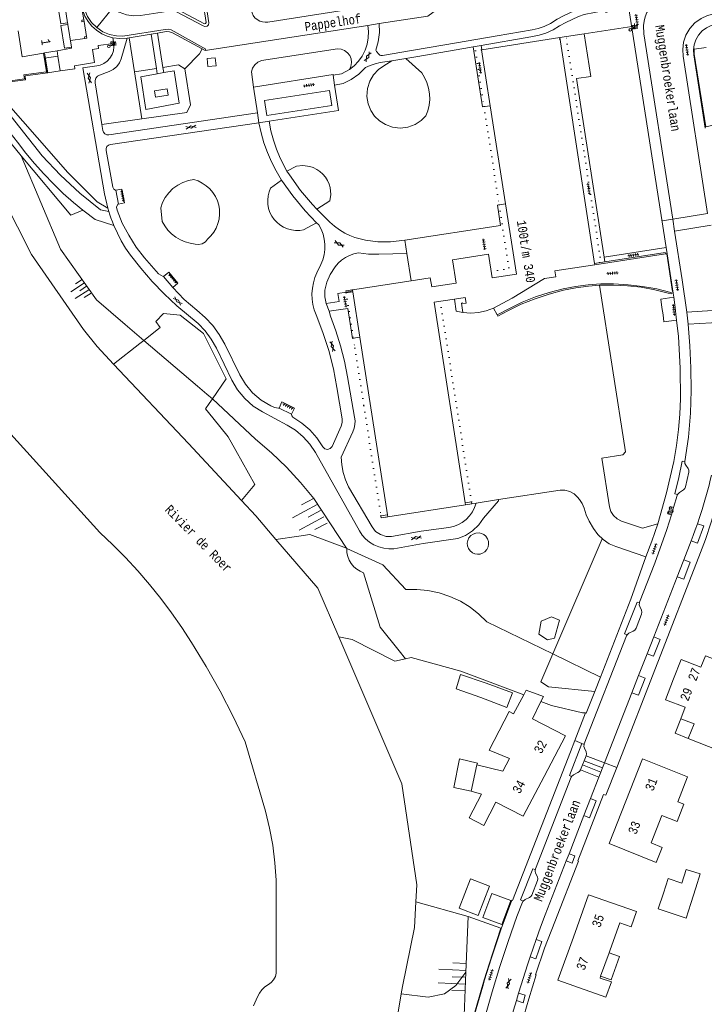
# Model space of a CAD drawing. Header units: metres. Extents: x 196790 to 198335, y 354523 to 356036.
# Tile 35 of 105: x 197425 to 197560, y 354627 to 354822. Entities that reach past the tile are written whole.
import ezdxf

# ---------------------------------------------------------------- set-up
doc = ezdxf.new("R2010")
doc.units = ezdxf.units.M
for name, pattern in [('DGN Style 1', [1.160006, 0.00193, -1.158076]), ('DGN Style 2', [186.027128, 111.616277, -74.410851]), ('DGN Style 3', [260.437979, 186.027128, -74.410851])]:
    doc.linetypes.add(name, pattern=pattern)
for name, color, linetype, lineweight in [('afdak', 252, 'DGN Style 2', 18), ('bij- of bedrijfsgebouw', 252, 'Continuous', 18), ('carport', 252, 'Continuous', 18), ('cultuurscheiding', 252, 'Continuous', 18), ('functiescheiding', 252, 'Continuous', 18), ('gasstation', 252, 'Continuous', 18), ('heg of haag', 252, 'Continuous', 18), ('hoofdgebouw', 252, 'Continuous', 18), ('hoofdgebouw maaiveld', 252, 'Continuous', 18), ('huisnummer BAG', 252, 'Continuous', 18), ('insteek water', 252, 'Continuous', 18), ('kant asfaltverharding', 252, 'Continuous', 18), ('kant betonverharding', 252, 'Continuous', 18), ('kant klinkerverharding', 252, 'Continuous', 18), ('kant muur (extern)', 252, 'Continuous', 18), ('kant stolverharding', 252, 'Continuous', 18), ('kant tegelverharding', 252, 'Continuous', 18), ('kant water', 252, 'Continuous', 18), ('kunstwerken', 252, 'Continuous', 18), ('lijngoot', 252, 'Continuous', 18), ('molgoot', 252, 'DGN Style 3', 18), ('overbouw', 252, 'Continuous', 18), ('overig WOZ', 252, 'DGN Style 1', 18), ('overige afscheidingen', 252, 'Continuous', 18), ('raster', 252, 'Continuous', 18), ('schutting', 252, 'Continuous', 18), ('straatnaam', 252, 'Continuous', 18), ('straatnaambord', 252, 'Continuous', 18), ('taludlijn', 252, 'Continuous', 18), ('taludsymbool', 252, 'Continuous', 18), ('tuinhuis', 252, 'DGN Style 2', 18), ('verh asfaltsymbool', 2, 'Continuous', 0), ('verh betonsymbool', 2, 'Continuous', 0), ('verh tegelsymbool', 2, 'Continuous', 0), ('vlakafsluiter grijs', 252, 'DGN Style 2', 18), ('vlakafsluiter groen', 252, 'DGN Style 2', 18), ('waternaam', 252, 'Continuous', 18)]:
    doc.layers.add(name, color=color, linetype=linetype, lineweight=lineweight)
doc.styles.add('Style-Courier New', font='cour.ttf')
doc.styles.add('Style-simplex', font='simplex.shx')

# ---------------------------------------------------------------- blocks, each defined once
blk = doc.blocks.new('S435')
at = {"layer": 'straatnaambord', "color": 7, "linetype": 'Continuous', "lineweight": 0}
blk.add_circle((0, 0), 0.263, dxfattribs=at)
blk.add_circle((0, 0), 0.263, dxfattribs=at)
at = {"layer": 'straatnaambord', "color": 7, "linetype": 'Continuous', "lineweight": 0, "style": 'Style-simplex', "width": 0.428569}
blk.add_text('stn', height=1.05, dxfattribs=at).set_placement((0.32, 0.18))
blk = doc.blocks.new('TA')
at = {"layer": 'taludsymbool', "linetype": 'Continuous', "lineweight": 0}
for p, q in [((-0.5, 0), (-0.5, -0.5)), ((-0.25, 0), (-0.25, -1)), ((0, 0), (0, -0.5)), ((0.25, 0), (0.25, -1)), ((0.5, 0), (0.5, -0.5))]:
    blk.add_line(p, q, dxfattribs=at)
blk = doc.blocks.new('S612')
at = {"layer": 'verh asfaltsymbool', "color": 252}
for p, q in [((-0.99, -0.26), (0.01, 0.24)), ((0.01, -0.26), (-0.99, 0.24)), ((0.01, 0.24), (1.01, -0.26)), ((1.01, 0.24), (0.01, -0.26))]:
    blk.add_line(p, q, dxfattribs=at)
blk = doc.blocks.new('S621')
at = {"layer": 'verh betonsymbool', "color": 252, "linetype": 'Continuous', "lineweight": 0}
for centre in [(-0.48, 0.24), (0.52, 0.24), (0.02, -0.26)]:
    blk.add_circle(centre, 0.25, dxfattribs=at)
blk = doc.blocks.new('S642')
at = {"layer": 'verh tegelsymbool', "color": 252}
for p, q in [((-1.12, 0), (1.12, 0)), ((-0.9, -0.25), (-0.9, 0.25)), ((-0.45, -0.25), (-0.45, 0.25)), ((0, -0.25), (0, 0.25)), ((0.45, -0.25), (0.45, 0.25)), ((0.9, -0.25), (0.9, 0.25))]:
    blk.add_line(p, q, dxfattribs=at)

msp = doc.modelspace()

# ---------------------------------------------------------------- linework, layer by layer
at = {"layer": 'afdak', "flags": 128}
for points in [[(197510.73, 354766.975), (197511.083, 354764.59), (197512.409, 354764.306)], [(197555.596, 354683.723), (197554.497, 354680.868), (197557.077, 354679.844)], [(197514.057, 354669.393), (197510.573, 354670.124), (197511.744, 354675.774), (197515.267, 354674.961), (197515.192, 354674.622)], [(197541.37, 354637.306), (197543.42, 354636.591), (197541.802, 354631.953), (197539.716, 354632.681)]]:
    msp.add_lwpolyline(points, dxfattribs=at)
at = {"layer": 'bij- of bedrijfsgebouw'}
msp.add_line((197557.595, 354647.139), (197558.6, 354650.243), dxfattribs=at)
at = {"layer": 'bij- of bedrijfsgebouw', "flags": 128}
for points in [[(197515.949, 354687.958), (197511.051, 354689.659), (197511.895, 354692.525), (197517.033, 354690.829)], [(197517.033, 354690.829), (197522.217, 354688.871), (197521.133, 354685.999), (197515.949, 354687.958)], [(197555.829, 354651.165), (197556.687, 354653.856), (197559.469, 354652.969), (197558.6, 354650.243)], [(197511.666, 354646.185), (197515.441, 354644.728), (197517.69, 354650.554), (197513.897, 354652.007), (197511.666, 354646.185)], [(197555.829, 354651.165), (197553.115, 354652.067), (197552.146, 354649.152)], [(197557.595, 354647.139), (197556.653, 354644.23), (197551.121, 354646.069), (197552.146, 354649.152)]]:
    msp.add_lwpolyline(points, dxfattribs=at)
at = {"layer": 'carport'}
for p, q in [((197436.737, 354825.311), (197437.253, 354822.336)), ((197437.304, 354822.02), (197437.253, 354822.336)), ((197437.304, 354822.02), (197437.791, 354819.039)), ((197437.418, 354818.654), (197434.572, 354818.21))]:
    msp.add_line(p, q, dxfattribs=at)
at = {"layer": 'carport', "flags": 128}
for points in [[(197437.418, 354818.654), (197437.842, 354818.723), (197437.791, 354819.039)], [(197520.117, 354642.933), (197521.939, 354647.681), (197518.163, 354649.106), (197516.37, 354644.332), (197520.117, 354642.933)]]:
    msp.add_lwpolyline(points, dxfattribs=at)
at = {"layer": 'cultuurscheiding'}
for p, q in [((197457.244, 354812.613), (197460.149, 354815.589)), ((197460.149, 354815.589), (197460.68, 354816.584)), ((197440.824, 354801.57), (197448.716, 354802.682)), ((197448.332, 354758.153), (197449.124, 354758.78)), ((197443.161, 354754.062), (197448.332, 354758.153)), ((197462.727, 354747.171), (197462.092, 354746.243)), ((197475.347, 354719.305), (197479.891, 354719.96)), ((197530.216, 354696.597), (197539.664, 354692.006))]:
    msp.add_line(p, q, dxfattribs=at)
at = {"layer": 'cultuurscheiding', "flags": 128}
for points in [[(197470.915, 354809.01), (197470.469, 354811.999), (197470.689, 354812.753), (197471.135, 354813.441), (197471.762, 354813.969), (197472.483, 354814.281), (197487.552, 354816.608), (197488.262, 354816.532), (197488.952, 354816.26), (197489.541, 354815.811), (197489.972, 354815.242), (197490.24, 354814.579), (197490.324, 354813.843), (197490.204, 354813.112), (197489.905, 354812.463)], [(197498.308, 354814.238), (197496.752, 354813.244), (197495.668, 354812.487), (197494.696, 354811.448), (197493.938, 354810.157), (197493.483, 354808.688), (197493.381, 354807.153), (197493.626, 354805.675), (197494.161, 354804.358), (197494.901, 354803.262), (197495.845, 354802.336), (197497.044, 354801.571), (197498.453, 354801.064), (197499.981, 354800.887), (197501.508, 354801.069), (197502.915, 354801.581), (197504.112, 354802.349), (197505.053, 354803.278), (197505.444, 354804.298), (197505.707, 354805.388), (197505.827, 354806.522), (197505.795, 354807.673), (197505.609, 354808.809), (197505.277, 354809.901), (197504.813, 354810.921), (197504.237, 354811.849), (197501.097, 354814.693)], [(197448.716, 354802.682), (197457.685, 354803.946), (197458.372, 354805.501), (197457.244, 354812.613)], [(197418.553, 354809.875), (197418.969, 354809.276), (197428.016, 354798.996)], [(197428.016, 354798.996), (197434.098, 354792.085), (197439.884, 354786.23), (197441.987, 354785.01)], [(197477.525, 354792.331), (197479.395, 354793.334), (197480.654, 354793.458), (197482.036, 354793.265), (197482.737, 354793.026), (197483.418, 354792.687), (197484.059, 354792.25), (197484.639, 354791.724), (197485.141, 354791.122), (197485.55, 354790.463), (197485.86, 354789.768), (197486.07, 354789.058), (197486.204, 354787.669), (197486.027, 354786.416), (197483.454, 354784.762)], [(197452.503, 354785.049), (197452.862, 354786.089), (197453.387, 354787.1), (197454.075, 354788.041), (197454.908, 354788.876), (197455.86, 354789.572), (197456.895, 354790.108), (197457.974, 354790.473), (197459.057, 354790.669), (197459.909, 354790.383), (197460.739, 354789.975), (197461.519, 354789.449), (197462.227, 354788.814), (197462.84, 354788.087), (197463.343, 354787.29), (197463.725, 354786.449), (197463.985, 354785.588), (197464.13, 354784.701), (197464.157, 354783.777), (197464.057, 354782.841), (197463.826, 354781.918), (197463.47, 354781.037), (197463, 354780.22), (197462.435, 354779.489), (197461.796, 354778.857), (197461.364, 354778.307), (197460.735, 354777.913), (197460.007, 354777.761), (197459.315, 354777.858), (197458.324, 354778.019), (197457.338, 354778.307), (197456.38, 354778.723), (197455.475, 354779.261), (197454.647, 354779.911), (197453.913, 354780.654), (197453.289, 354781.471), (197452.782, 354782.337), (197452.503, 354785.049)], [(197476.462, 354790.565), (197474.263, 354788.956), (197473.973, 354788.22), (197473.781, 354787.429), (197473.699, 354786.603), (197473.735, 354785.765), (197473.89, 354784.94), (197474.157, 354784.154), (197474.524, 354783.427), (197474.973, 354782.776), (197475.505, 354782.191), (197476.13, 354781.669), (197476.835, 354781.231), (197477.603, 354780.893), (197478.411, 354780.668), (197479.235, 354780.56), (197480.049, 354780.569), (197480.831, 354780.684), (197483.388, 354782.112)], [(197453.708, 354764.03), (197453.07, 354764.086), (197451.537, 354762.493), (197452.374, 354761.352), (197449.124, 354758.78)], [(197462.727, 354747.171), (197465.45, 354751.152), (197460.971, 354760.135), (197456.318, 354763.8), (197453.708, 354764.03)], [(197462.092, 354746.243), (197461.387, 354745.212), (197462.818, 354743.44)], [(197462.818, 354743.44), (197465.896, 354739.628), (197467.391, 354736.951)], [(197467.391, 354736.951), (197471.154, 354730.213), (197468.521, 354727.012)], [(197479.891, 354719.96), (197482.088, 354720.276), (197489.299, 354717.54)], [(197489.299, 354717.54), (197489.376, 354717.511), (197496.518, 354714.234), (197501.081, 354709.374), (197503.266, 354709.402), (197505.482, 354709.185), (197507.688, 354708.715), (197509.84, 354707.993), (197511.896, 354707.031), (197513.818, 354705.851), (197515.573, 354704.48), (197517.136, 354702.953), (197530.216, 354696.597)], [(197530.596, 354699.701), (197529.185, 354699.376), (197527.463, 354700.514), (197527.907, 354703.08), (197529.999, 354703.958), (197531.566, 354703.301), (197530.596, 354699.701)]]:
    msp.add_lwpolyline(points, dxfattribs=at)
at = {"layer": 'functiescheiding'}
for p, q in [((197554.368, 354780.423), (197561.657, 354781.595)), ((197563.919, 354764.799), (197556.771, 354764.388)), ((197539.754, 354673.146), (197536.112, 354674.586)), ((197536.442, 354675.424), (197540.081, 354673.989))]:
    msp.add_line(p, q, dxfattribs=at)
at = {"layer": 'gasstation', "flags": 128}
msp.add_lwpolyline([(197451.234, 354808.261), (197451.432, 354806.989), (197453.984, 354807.385), (197453.786, 354808.657), (197451.234, 354808.261)], dxfattribs=at)
at = {"layer": 'heg of haag', "flags": 128}
msp.add_lwpolyline([(197560.644, 354816.82), (197558.245, 354816.506), (197558.285, 354815.554), (197560.555, 354801.144), (197569.483, 354803.14)], dxfattribs=at)
at = {"layer": 'hoofdgebouw'}
for p, q in [((197434.047, 354821.557), (197434.024, 354821.714)), ((197434.074, 354821.397), (197434.047, 354821.557)), ((197425.007, 354814.986), (197424.226, 354820.163)), ((197531.593, 354818.804), (197516.175, 354816.399)), ((197538.505, 354774.006), (197531.593, 354818.804)), ((197425.007, 354814.986), (197429.273, 354815.731)), ((197429.273, 354815.732), (197429.47, 354815.766)), ((197429.273, 354815.731), (197429.273, 354815.732)), ((197429.47, 354815.766), (197431.934, 354816.196)), ((197517.839, 354805.298), (197520.856, 354785.822)), ((197538.542, 354773.766), (197538.505, 354774.006)), ((197490.507, 354768.782), (197502.142, 354770.589)), ((197490.54, 354768.568), (197490.507, 354768.782)), ((197490.565, 354768.407), (197490.54, 354768.568)), ((197491.963, 354759.404), (197490.565, 354768.407)), ((197497.434, 354724.174), (197491.963, 354759.404)), ((197512.915, 354726.194), (197497.492, 354723.799)), ((197512.857, 354726.57), (197512.915, 354726.194)), ((197497.492, 354723.799), (197497.434, 354724.174)), ((197527.867, 354687.179), (197526.191, 354683.753)), ((197515.192, 354674.622), (197514.057, 354669.393)), ((197520.341, 354673.359), (197515.192, 354674.622)), ((197521.666, 354675.876), (197520.341, 354673.359)), ((197555.016, 354667.272), (197556.962, 354672.244)), ((197514.057, 354669.393), (197516.115, 354668.81)), ((197539.716, 354632.681), (197541.37, 354637.306)), ((197541.37, 354637.306), (197541.602, 354637.955))]:
    msp.add_line(p, q, dxfattribs=at)
at = {"layer": 'hoofdgebouw', "flags": 128}
for points in [[(197431.934, 354816.196), (197434.806, 354816.698), (197434.77, 354816.942)], [(197517.839, 354805.298), (197516.12, 354816.39), (197516.175, 354816.399)], [(197502.142, 354770.589), (197505.935, 354771.178), (197506.214, 354769.379), (197511.049, 354770.129), (197510.34, 354774.764), (197517.463, 354775.839), (197518.174, 354771.204), (197523.008, 354771.933), (197520.856, 354785.822)], [(197518.479, 354765.182), (197522.188, 354767.133), (197528.606, 354771.021), (197530.81, 354771.357), (197530.635, 354772.567), (197538.542, 354773.766)], [(197510.73, 354766.975), (197506.68, 354766.376), (197512.857, 354726.57)], [(197512.409, 354764.306), (197512.112, 354766.172), (197512.35, 354766.207), (197512.37, 354766.069), (197513.033, 354766.167), (197512.865, 354767.304), (197510.73, 354766.975)], [(197518.479, 354765.182), (197517.034, 354764.635), (197515.508, 354764.299), (197513.95, 354764.19), (197512.409, 354764.306)], [(197554.177, 354691.642), (197555.685, 354695.506), (197559.608, 354693.987), (197560.483, 354696.24), (197563.1, 354695.217), (197564.257, 354698.096), (197570.13, 354695.736), (197568.862, 354692.581), (197567.396, 354693.17), (197565.118, 354687.331)], [(197554.177, 354691.642), (197552.571, 354687.528), (197556.482, 354686.025), (197555.596, 354683.723)], [(197521.666, 354675.876), (197517.627, 354677.522), (197521.587, 354685.158), (197522.456, 354684.705), (197524.454, 354688.478)], [(197524.454, 354688.478), (197524.947, 354689.411), (197528.355, 354688.178), (197527.867, 354687.179)], [(197557.077, 354679.844), (197562.96, 354677.508), (197564.207, 354680.649), (197562.739, 354681.233), (197565.118, 354687.331)], [(197528.515, 354672.311), (197532.725, 354680.344), (197526.191, 354683.753)], [(197555.596, 354683.723), (197558.227, 354682.74), (197557.077, 354679.844)], [(197544.681, 354667.372), (197547.982, 354675.774), (197556.962, 354672.244)], [(197528.515, 354672.311), (197524.375, 354664.411), (197518.964, 354667.215), (197516.536, 354662.607), (197513.676, 354664.082), (197516.115, 354668.81)], [(197544.681, 354667.372), (197541.391, 354659), (197550.736, 354655.236), (197551.939, 354658.223), (197549.731, 354659.112), (197551.847, 354664.585)], [(197555.016, 354667.272), (197556.239, 354666.791), (197554.9, 354663.385), (197551.847, 354664.585)], [(197534.311, 354640.431), (197537.325, 354648.86), (197546.808, 354645.521), (197545.738, 354642.484), (197543.503, 354643.272), (197541.602, 354637.955)], [(197534.311, 354640.431), (197531.256, 354631.887), (197540.752, 354628.537), (197541.836, 354631.57), (197539.59, 354632.327), (197539.716, 354632.681)]]:
    msp.add_lwpolyline(points, dxfattribs=at)
at = {"layer": 'hoofdgebouw maaiveld', "flags": 128}
for points in [[(197434.024, 354821.714), (197432.665, 354821.514), (197431.965, 354825.98), (197433.32, 354826.179)], [(197434.77, 354816.942), (197433.416, 354816.739), (197432.714, 354821.199), (197434.074, 354821.397)]]:
    msp.add_lwpolyline(points, dxfattribs=at)
at = {"layer": 'insteek water'}
for p, q in [((197440.447, 354720.694), (197414.088, 354749.723)), ((197473.259, 354665.434), (197469.215, 354679.156)), ((197475.412, 354633.303), (197475.381, 354651.744)), ((197470.891, 354626.813), (197471.679, 354628.59))]:
    msp.add_line(p, q, dxfattribs=at)
at = {"layer": 'insteek water', "flags": 128}
for points in [[(197458.616, 354698.874), (197456.678, 354701.851), (197454.637, 354704.767), (197452.498, 354707.616), (197450.263, 354710.393), (197447.937, 354713.094), (197445.522, 354715.714), (197443.024, 354718.249), (197440.447, 354720.694)], [(197469.215, 354679.156), (197466.831, 354684.222), (197464.267, 354689.204), (197461.527, 354694.091), (197458.616, 354698.874)], [(197475.381, 354651.744), (197475.144, 354655.203), (197474.71, 354658.649), (197474.08, 354662.065), (197473.259, 354665.434)], [(197473.829, 354631.06), (197474.402, 354631.462), (197474.881, 354631.998), (197475.225, 354632.629), (197475.412, 354633.303)], [(197471.679, 354628.59), (197472.069, 354629.318), (197472.568, 354629.987), (197473.162, 354630.574), (197473.829, 354631.06)]]:
    msp.add_lwpolyline(points, dxfattribs=at)
at = {"layer": 'kant asfaltverharding'}
for p, q in [((197442.995, 354818.776), (197443.166, 354817.691)), ((197443.168, 354817.659), (197443.166, 354817.691)), ((197516.035, 354817.27), (197514.47, 354817.004)), ((197501.097, 354814.693), (197498.308, 354814.238)), ((197486.665, 354811.385), (197486.966, 354809.41)), ((197471.97, 354801.934), (197471.678, 354803.894)), ((197473.991, 354802.249), (197471.97, 354801.934)), ((197443.593, 354788.552), (197444.15, 354785.795)), ((197441.987, 354785.01), (197442.201, 354784.299)), ((197560.882, 354783.903), (197554.001, 354782.794)), ((197500.9, 354778.633), (197501.303, 354776.022)), ((197453.028, 354771.412), (197454.872, 354769.279)), ((197485.916, 354764.577), (197485.29, 354766.078)), ((197557.072, 354761.996), (197564.038, 354762.413)), ((197475.992, 354745.36), (197478.428, 354744.137)), ((197515.019, 354726.514), (197519.468, 354727.19)), ((197553.729, 354724.183), (197554.156, 354725.619)), ((197557.693, 354719.038), (197556.207, 354715.243)), ((197554.893, 354711.897), (197550.238, 354699.988)), ((197550.238, 354699.988), (197548.915, 354696.603)), ((197548.915, 354696.603), (197547.229, 354692.289)), ((197547.229, 354692.289), (197545.904, 354688.897)), ((197545.904, 354688.897), (197540.47, 354674.993)), ((197536.823, 354676.391), (197540.47, 354674.993)), ((197539.383, 354672.189), (197535.731, 354673.621)), ((197537.714, 354667.914), (197539.383, 354672.189)), ((197536.393, 354664.53), (197537.714, 354667.914)), ((197533.449, 354656.987), (197536.393, 354664.53)), ((197532.89, 354655.555), (197533.449, 354656.987)), ((197523.435, 354629.318), (197522.998, 354627.842))]:
    msp.add_line(p, q, dxfattribs=at)
at = {"layer": 'kant asfaltverharding', "flags": 128}
for points in [[(197495.124, 354816.309), (197495.291, 354816.042), (197495.714, 354815.543), (197495.95, 354815.337), (197496.165, 354815.244), (197496.473, 354815.24), (197502.215, 354816.25), (197508.818, 354817.351), (197519.203, 354819.18), (197526.161, 354820.355), (197527.305, 354820.618), (197528.502, 354820.986), (197529.754, 354821.576), (197531.091, 354822.441), (197532.241, 354823.068), (197533.72, 354823.771), (197535.079, 354824.301), (197536.607, 354824.785), (197538.136, 354825.08), (197545.057, 354826.319)], [(197545.266, 354824.948), (197543.422, 354824.705), (197542.257, 354824.518), (197541.818, 354824.103), (197540.752, 354823.81), (197540.54, 354824.191), (197536.458, 354823.364), (197535.353, 354822.982), (197534.06, 354822.421), (197532.811, 354821.824), (197531.578, 354821.125), (197530.307, 354820.371), (197528.872, 354819.723), (197527.546, 354819.294), (197525.845, 354818.934), (197516.035, 354817.27)], [(197554.001, 354782.794), (197548.254, 354819.535), (197548.21, 354821.235), (197548.338, 354822.097), (197548.569, 354822.945), (197548.898, 354823.759), (197549.317, 354824.524), (197550.38, 354825.851), (197550.718, 354826.074)], [(197568.421, 354824.682), (197562.207, 354823.529), (197560.903, 354823.204), (197559.611, 354822.606), (197558.413, 354821.731), (197557.397, 354820.608), (197556.633, 354819.3), (197556.159, 354817.895), (197555.979, 354816.482), (197556.062, 354815.141), (197560.882, 354783.903)], [(197489.905, 354812.463), (197490.852, 354813.214), (197491.711, 354814.12), (197492.445, 354815.162), (197493.024, 354816.314), (197493.426, 354817.538), (197493.642, 354818.795), (197493.673, 354820.042), (197493.532, 354821.243)], [(197495.81, 354821.595), (197495.863, 354819.822), (197495.628, 354817.993), (197495.124, 354816.309)], [(197437.078, 354812.796), (197439.801, 354813.193), (197440.506, 354813.363), (197441.207, 354813.68), (197441.858, 354814.146), (197442.412, 354814.747), (197442.832, 354815.449), (197443.096, 354816.205), (197443.202, 354816.966), (197443.168, 354817.659)], [(197440.824, 354801.57), (197439.463, 354809.852), (197439.465, 354810.311), (197439.633, 354810.769), (197439.949, 354811.14), (197440.347, 354811.368), (197442.268, 354812.073), (197443.06, 354812.473), (197443.757, 354813.06), (197444.297, 354813.795), (197444.643, 354814.612), (197445.843, 354818.704)], [(197514.47, 354817.004), (197512.56, 354816.68), (197503.096, 354815.02), (197501.097, 354814.693)], [(197493.109, 354812.892), (197494.03, 354813.297), (197495.018, 354813.644)], [(197498.308, 354814.238), (197496.022, 354813.864), (197495.018, 354813.644)], [(197437.078, 354812.796), (197441.343, 354787.845), (197441.987, 354785.01)], [(197489.905, 354812.463), (197488.31, 354811.599), (197486.665, 354811.385)], [(197493.109, 354812.892), (197491.76, 354811.561), (197490.254, 354810.495), (197488.663, 354809.711), (197486.966, 354809.41)], [(197440.824, 354801.57), (197441.014, 354800.412), (197441.149, 354800.041), (197441.436, 354799.725), (197441.824, 354799.548), (197442.219, 354799.532), (197471.678, 354803.894)], [(197443.593, 354788.552), (197443.509, 354788.575), (197443.165, 354788.787), (197442.985, 354789.149), (197441.651, 354796.406), (197441.655, 354796.804), (197441.828, 354797.201), (197442.148, 354797.492), (197442.523, 354797.625), (197471.97, 354801.934)], [(197476.462, 354790.565), (197475.356, 354792.379), (197474.447, 354794.156), (197473.644, 354796.03), (197472.96, 354797.95), (197472.401, 354799.926), (197471.97, 354801.934)], [(197473.991, 354802.249), (197474.347, 354800.345), (197474.831, 354798.47), (197475.434, 354796.667), (197476.158, 354794.91), (197477.525, 354792.331)], [(197483.454, 354784.762), (197482.569, 354785.692), (197480.193, 354788.516), (197477.993, 354791.598), (197477.525, 354792.331)], [(197476.462, 354790.565), (197478.691, 354787.413), (197481.142, 354784.441), (197483.388, 354782.112)], [(197453.028, 354771.412), (197452.991, 354771.455), (197452.047, 354771.96), (197449.307, 354775.115), (197447.63, 354777.285), (197446.147, 354779.605), (197444.878, 354782.048), (197443.837, 354784.585), (197443.73, 354785.196), (197443.976, 354785.765), (197444.15, 354785.795)], [(197443.209, 354781.573), (197442.913, 354782.304), (197442.631, 354783.041), (197442.408, 354783.667), (197442.201, 354784.299)], [(197483.454, 354784.762), (197485.189, 354783.094), (197486.035, 354782.206), (197486.96, 354781.401), (197487.952, 354780.68), (197489, 354780.043), (197489.969, 354779.565), (197490.978, 354779.18), (197493.064, 354778.63), (197495.537, 354778.303), (197498.031, 354778.331), (197500.9, 354778.633)], [(197483.388, 354782.112), (197483.834, 354781.686), (197484.307, 354780.811), (197484.677, 354779.863), (197484.929, 354778.859), (197485.052, 354777.824), (197485.042, 354776.781), (197484.9, 354775.756), (197484.635, 354774.773), (197484.26, 354773.852), (197483.461, 354772.189), (197483.059, 354771.216), (197482.756, 354770.188), (197482.562, 354769.122), (197482.483, 354768.035), (197482.522, 354766.946), (197482.677, 354765.873), (197482.942, 354764.835), (197483.308, 354763.848), (197484.65, 354760.346), (197485.79, 354756.766), (197486.722, 354753.127), (197487.441, 354749.446), (197488.477, 354743.188), (197488.489, 354742.473), (197488.294, 354741.786), (197486.458, 354737.726), (197486.094, 354737.305), (197485.562, 354737.138), (197485.023, 354737.276), (197484.637, 354737.678), (197483.461, 354739.42), (197482.049, 354741.003), (197480.437, 354742.381), (197478.671, 354743.52), (197478.489, 354743.805), (197478.428, 354744.137)], [(197443.209, 354781.573), (197444.656, 354778.499), (197445.502, 354777.058), (197446.481, 354775.703), (197448.57, 354773.098), (197450.801, 354770.473), (197453.174, 354767.975), (197455.689, 354765.626), (197459.902, 354762.127), (197461.308, 354760.636), (197462.524, 354758.985), (197463.523, 354757.213), (197466.616, 354750.858), (197467.732, 354748.958), (197469.149, 354747.236), (197470.821, 354745.759), (197472.68, 354744.578), (197477.568, 354741.983), (197479.238, 354740.939), (197480.758, 354739.654), (197482.078, 354738.166), (197483.163, 354736.522), (197491.894, 354720.996), (197492.43, 354720.181), (197493.096, 354719.427), (197493.882, 354718.763), (197494.766, 354718.216), (197495.721, 354717.805), (197496.715, 354717.543), (197497.715, 354717.429), (197498.69, 354717.457), (197504.531, 354718.476), (197511.373, 354719.48), (197512.911, 354720.087), (197514.326, 354721.003), (197515.532, 354722.183), (197516.462, 354723.549), (197519.442, 354726.953), (197519.468, 354727.19)], [(197501.303, 354776.022), (197495.708, 354775.85), (197493.688, 354775.886), (197491.681, 354776.121), (197490.793, 354775.915), (197489.936, 354775.604), (197489.123, 354775.192), (197488.366, 354774.684), (197487.677, 354774.079), (197487.077, 354773.385), (197486.087, 354771.847), (197485.409, 354770.329), (197485.036, 354768.709), (197485.032, 354767.381), (197485.29, 354766.078)], [(197454.872, 354769.279), (197457.14, 354766.88), (197459.663, 354764.75), (197461.313, 354763.317), (197462.8, 354761.696), (197464.094, 354759.917), (197465.172, 354758.016), (197468.157, 354751.947), (197469.282, 354750.063), (197470.719, 354748.366), (197472.415, 354746.928), (197474.298, 354745.801), (197475.02, 354745.45), (197475.819, 354745.364), (197475.992, 354745.36)], [(197515.019, 354726.514), (197514.731, 354725.633), (197514.305, 354724.775), (197513.742, 354723.971), (197513.056, 354723.255), (197512.268, 354722.651), (197511.408, 354722.18), (197510.508, 354721.85), (197509.601, 354721.66), (197504.144, 354720.944), (197498.268, 354719.9), (197497.16, 354719.907), (197496.055, 354720.25), (197495.1, 354720.905), (197494.408, 354721.77), (197489.731, 354729.735), (197489.119, 354731.121), (197488.666, 354732.576), (197488.383, 354734.074), (197488.273, 354735.585), (197490.578, 354740.664), (197490.831, 354741.355), (197490.979, 354742.083), (197491.016, 354742.826), (197490.943, 354743.558), (197489.531, 354751.551), (197488.921, 354754.622), (197488.149, 354757.661), (197487.22, 354760.655), (197486.136, 354763.592), (197485.916, 354764.577)], [(197557.072, 354761.996), (197557.417, 354757.675), (197557.612, 354753.344), (197557.682, 354748.833), (197557.546, 354744.323), (197557.11, 354739.602), (197556.383, 354734.755)], [(197556.383, 354734.755), (197556.433, 354734.385), (197556.611, 354734.057), (197557.085, 354733.352), (197557.213, 354733.019), (197557.185, 354732.663), (197556.532, 354729.722), (197556.39, 354729.373), (197556.117, 354729.114), (197555.338, 354728.64), (197554.942, 354728.209)], [(197561.707, 354732.051), (197561.46, 354731.059), (197561.202, 354730.069), (197559.816, 354725.269), (197559.359, 354723.835), (197558.886, 354722.406)], [(197554.156, 354725.619), (197554.87, 354728.02), (197554.942, 354728.209)], [(197547.41, 354706.74), (197547.446, 354706.848), (197550.476, 354714.612), (197552.859, 354721.255), (197553.729, 354724.183)], [(197558.886, 354722.406), (197558.483, 354721.235), (197558.069, 354720.067), (197557.693, 354719.038)], [(197554.893, 354711.897), (197556.086, 354714.951), (197556.207, 354715.243)], [(197547.41, 354706.74), (197547.372, 354706.356), (197547.466, 354705.982), (197547.783, 354705.268), (197547.874, 354704.865), (197547.802, 354704.458), (197546.726, 354701.699), (197546.498, 354701.337), (197546.153, 354701.086), (197545.326, 354700.695), (197544.942, 354700.366)], [(197536.436, 354678.665), (197536.471, 354678.768), (197544.843, 354700.178), (197544.887, 354700.275), (197544.942, 354700.366)], [(197536.823, 354676.391), (197536.921, 354676.771), (197536.836, 354677.155), (197536.497, 354677.891), (197536.397, 354678.273), (197536.436, 354678.665)], [(197535.731, 354673.621), (197535.542, 354673.268), (197535.204, 354673.054), (197534.349, 354672.647), (197533.967, 354672.31)], [(197533.967, 354672.31), (197533.922, 354672.23), (197533.884, 354672.147), (197526.8, 354653.992), (197526.773, 354653.914), (197526.752, 354653.834)], [(197526.923, 354639.997), (197527.798, 354642.414), (197528.72, 354644.873), (197532.89, 354655.555)], [(197526.752, 354653.834), (197526.731, 354653.489), (197526.819, 354653.155), (197527.163, 354652.376), (197527.243, 354652.02), (197527.18, 354651.66), (197526.06, 354648.775), (197525.869, 354648.474), (197525.578, 354648.268), (197524.73, 354647.889), (197524.352, 354647.591)], [(197524.352, 354647.591), (197524.275, 354647.475), (197524.215, 354647.349), (197523.116, 354644.549), (197521.37, 354639.593), (197519.726, 354634.602), (197518.185, 354629.578), (197516.747, 354624.524), (197516.724, 354624.374), (197516.721, 354624.227)], [(197525.729, 354636.547), (197526.309, 354638.248), (197526.923, 354639.997)], [(197525.729, 354636.547), (197525.206, 354634.975), (197523.499, 354629.531), (197523.435, 354629.318)], [(197522.998, 354627.842), (197522.451, 354625.948), (197521.917, 354624.05), (197520.481, 354618.66), (197519.166, 354613.24), (197518.78, 354611.531)]]:
    msp.add_lwpolyline(points, dxfattribs=at)
at = {"layer": 'kant betonverharding', "flags": 128}
msp.add_lwpolyline([(197553.729, 354724.183), (197553.068, 354724.38), (197553.497, 354725.822), (197554.156, 354725.619)], dxfattribs=at)
at = {"layer": 'kant klinkerverharding'}
for p, q in [((197461.296, 354816.252), (197493.532, 354821.243)), ((197493.532, 354821.243), (197495.81, 354821.595)), ((197446.237, 354818.77), (197450.588, 354819.497)), ((197451.866, 354819.71), (197450.588, 354819.497)), ((197450.588, 354819.497), (197451.646, 354812.681)), ((197452.929, 354812.894), (197451.866, 354819.71)), ((197445.843, 354818.704), (197446.237, 354818.77)), ((197460.68, 354816.584), (197461.296, 354816.252)), ((197451.646, 354812.681), (197451.809, 354811.631)), ((197451.809, 354811.631), (197453.089, 354811.865)), ((197453.089, 354811.865), (197452.929, 354812.894)), ((197554.001, 354782.794), (197554.368, 354780.423)), ((197554.116, 354768.137), (197552.914, 354775.962)), ((197556.771, 354764.388), (197557.072, 354761.996)), ((197514.15, 354726.386), (197515.019, 354726.514)), ((197536.823, 354676.391), (197536.442, 354675.424)), ((197536.112, 354674.586), (197535.731, 354673.621)), ((197536.442, 354675.424), (197536.112, 354674.586)), ((197540.47, 354674.993), (197540.081, 354673.989)), ((197539.754, 354673.146), (197539.383, 354672.189)), ((197540.081, 354673.989), (197539.754, 354673.146))]:
    msp.add_line(p, q, dxfattribs=at)
at = {"layer": 'kant klinkerverharding', "flags": 128}
for points in [[(197544.302, 354831.138), (197543.447, 354830.804), (197542.824, 354830.606), (197508.663, 354825.428), (197505.419, 354823.083), (197495.81, 354821.595)], [(197436.767, 354825.316), (197437.031, 354824.196), (197437.471, 354823.09), (197438.086, 354822.038), (197438.865, 354821.082), (197439.781, 354820.257), (197440.801, 354819.59), (197441.884, 354819.096), (197442.995, 354818.776)], [(197454.402, 354824.634), (197455.125, 354824.628), (197455.809, 354824.396), (197461.16, 354821.565), (197461.4, 354821.58), (197461.495, 354821.801), (197460.938, 354825.614)], [(197451.866, 354819.71), (197453.599, 354820), (197454.226, 354819.989), (197454.807, 354819.753), (197460.68, 354816.584)], [(197432.557, 354812.19), (197435.48, 354812.588), (197435.393, 354813.243), (197439.336, 354813.861), (197438.94, 354816.43), (197440.169, 354816.619), (197440.078, 354817.24), (197443.168, 354817.659)], [(197442.995, 354818.776), (197444.413, 354818.61), (197445.843, 354818.704)], [(197554.368, 354780.423), (197555.863, 354770.761), (197556.771, 354764.388)], [(197539.489, 354769.706), (197544.625, 354736.671), (197544.144, 354736.099), (197539.976, 354735.437), (197541.467, 354725.784), (197541.739, 354724.865), (197542.269, 354724.022), (197543.011, 354723.358), (197543.872, 354722.936), (197548.03, 354721.552), (197551.035, 354722.425)], [(197519.468, 354727.19), (197531.687, 354729.046), (197532.639, 354729.07), (197533.597, 354728.838), (197534.459, 354728.361), (197535.144, 354727.7), (197535.519, 354727.23), (197536.057, 354726.42), (197536.447, 354725.53), (197536.857, 354724.193), (197537.466, 354722.934), (197538.309, 354721.483), (197539.144, 354720.303), (197540.194, 354719.275), (197541.412, 354718.453), (197542.736, 354717.872), (197548.692, 354715.871)], [(197514.337, 354716.638), (197514.214, 354716.716), (197513.814, 354717.071), (197513.506, 354717.53), (197513.325, 354718.053), (197513.282, 354718.586), (197513.376, 354719.119), (197513.611, 354719.627), (197513.97, 354720.057), (197514.411, 354720.37), (197514.995, 354720.577), (197515.615, 354720.603), (197516.087, 354720.494), (197516.521, 354720.28), (197516.942, 354719.922), (197517.265, 354719.45), (197517.451, 354718.908), (197517.487, 354718.357), (197517.381, 354717.815), (197517.13, 354717.302), (197516.753, 354716.873), (197516.294, 354716.567), (197515.821, 354716.401), (197515.307, 354716.355), (197514.797, 354716.438), (197514.337, 354716.638)]]:
    msp.add_lwpolyline(points, dxfattribs=at)
at = {"layer": 'kant muur (extern)'}
for p, q in [((197437.304, 354822.02), (197437.253, 354822.336)), ((197489.258, 354768.353), (197489.281, 354768.207)), ((197489.281, 354768.207), (197490.565, 354768.407)), ((197514.15, 354726.386), (197512.915, 354726.194))]:
    msp.add_line(p, q, dxfattribs=at)
at = {"layer": 'kant muur (extern)', "flags": 128}
for points in [[(197437.253, 354822.336), (197436.828, 354822.266), (197436.88, 354821.951), (197437.304, 354822.02)], [(197429.273, 354815.732), (197429.849, 354812.002), (197425.368, 354811.41), (197425.476, 354810.615), (197421.778, 354810.123), (197420.44, 354813.926), (197419.441, 354813.783), (197417.644, 354819.052), (197417.455, 354818.987)], [(197417.455, 354818.987), (197419.305, 354813.561), (197420.306, 354813.705), (197421.643, 354809.903), (197425.701, 354810.443), (197425.593, 354811.238), (197430.078, 354811.83), (197429.47, 354815.766)], [(197437.791, 354819.039), (197437.366, 354818.97), (197437.418, 354818.654)], [(197437.418, 354818.654), (197437.842, 354818.723), (197437.791, 354819.039)], [(197536.465, 354819.559), (197537.768, 354811.112), (197534.941, 354810.683)], [(197490.507, 354768.782), (197489.222, 354768.583), (197489.258, 354768.353)], [(197512.857, 354726.57), (197514.092, 354726.761), (197514.15, 354726.386)], [(197497.434, 354724.174), (197496.149, 354723.975), (197496.207, 354723.6), (197497.492, 354723.799)]]:
    msp.add_lwpolyline(points, dxfattribs=at)
at = {"layer": 'kant stolverharding', "flags": 128}
for points in [[(197338.972, 354967.063), (197339.246, 354966.257), (197341.5, 354960.076), (197343.652, 354953.857), (197345.701, 354947.604), (197347.647, 354941.319), (197350.484, 354933.047), (197366.702, 354903.157), (197369.751, 354898.548), (197381.868, 354878.096), (197399.405, 354839.373), (197406.056, 354826.971), (197410.95, 354816.636), (197413.732, 354811.911), (197416.764, 354807.343), (197424.09, 354798.082), (197425.742, 354795.918), (197427.481, 354793.815), (197429.303, 354791.778), (197431.204, 354789.812), (197433.18, 354787.922), (197435.226, 354786.11), (197437.05, 354784.619)], [(197372.903, 354903.502), (197374.678, 354894.572), (197383.786, 354879.162), (197401.326, 354840.312), (197408.101, 354827.716), (197412.896, 354817.614), (197415.512, 354813.135), (197418.324, 354808.777), (197429.005, 354795.383), (197432.589, 354791.521), (197436.452, 354787.94), (197440.562, 354784.667), (197442.201, 354784.299)], [(197437.05, 354784.619), (197437.338, 354784.383), (197439.511, 354782.742), (197443.209, 354781.573)]]:
    msp.add_lwpolyline(points, dxfattribs=at)
at = {"layer": 'kant tegelverharding'}
for p, q in [((197552.72, 354777.186), (197545.266, 354824.948)), ((197516.035, 354817.27), (197516.175, 354816.399)), ((197540.401, 354775.29), (197534.941, 354810.683)), ((197471.678, 354803.894), (197470.915, 354809.01)), ((197501.303, 354776.022), (197502.142, 354770.589)), ((197552.72, 354777.186), (197540.401, 354775.29)), ((197552.579, 354775.913), (197552.914, 354775.962)), ((197552.914, 354775.962), (197552.72, 354777.186)), ((197540.551, 354774.321), (197540.401, 354775.29)), ((197489.258, 354768.353), (197490.54, 354768.568)), ((197554.116, 354768.137), (197553.751, 354768.222)), ((197554.116, 354768.137), (197554.231, 354767.313)), ((197518.479, 354765.182), (197519.2, 354763.814)), ((197490.682, 354759.187), (197491.963, 354759.404)), ((197538.536, 354689.125), (197539.664, 354692.006)), ((197534.584, 354679.424), (197536.726, 354684.922)), ((197533.711, 354677.182), (197534.584, 354679.424)), ((197536.436, 354678.665), (197535.982, 354678.851))]:
    msp.add_line(p, q, dxfattribs=at)
at = {"layer": 'kant tegelverharding', "flags": 128}
for points in [[(197567.229, 354818.278), (197567.122, 354820.689), (197565.811, 354822.021), (197562.535, 354821.455), (197561.605, 354821.206), (197560.686, 354820.764), (197559.837, 354820.128), (197559.119, 354819.317), (197558.579, 354818.378), (197558.246, 354817.371), (197558.12, 354816.359), (197558.18, 354815.398), (197560.423, 354800.857)], [(197517.839, 354805.298), (197516.298, 354805.081), (197514.47, 354817.004)], [(197461.699, 354814.667), (197461.838, 354813.052), (197463.461, 354813.198), (197463.304, 354814.788), (197461.699, 354814.667)], [(197470.915, 354809.01), (197486.651, 354811.475), (197486.665, 354811.385)], [(197486.966, 354809.41), (197487.732, 354804.389), (197473.991, 354802.249)], [(197473.553, 354803.395), (197473.095, 354806.354), (197485.931, 354808.328), (197486.392, 354805.376), (197473.553, 354803.395)], [(197444.15, 354785.795), (197445.336, 354786.041), (197444.808, 354788.776), (197443.593, 354788.552)], [(197520.856, 354785.822), (197519.265, 354785.576), (197519.885, 354781.564), (197500.9, 354778.633)], [(197453.028, 354771.412), (197454.077, 354772.319), (197455.877, 354770.149), (197454.872, 354769.279)], [(197485.29, 354766.078), (197487.84, 354766.49), (197487.6, 354768.074), (197489.258, 354768.353)], [(197542.896, 354674.063), (197559.207, 354715.869), (197560.486, 354719.297), (197561.644, 354722.737), (197562.872, 354726.839), (197563.955, 354730.982), (197564.905, 354735.212), (197565.676, 354739.479), (197566.19, 354743.492), (197566.515, 354747.524), (197566.351, 354747.571), (197566.514, 354750.78), (197566.456, 354757.61), (197566.026, 354763.914), (197566.034, 354764.741), (197566.197, 354765.596), (197566.525, 354766.436), (197567.015, 354767.212), (197567.244, 354767.454)], [(197554.779, 354762.762), (197552.221, 354762.442), (197552.079, 354763.828), (197551.846, 354765.313), (197551.617, 354766.969), (197554.231, 354767.313)], [(197554.231, 354767.313), (197554.442, 354765.802), (197554.779, 354762.762)], [(197485.916, 354764.577), (197489.596, 354765.127), (197490.514, 354759.159), (197490.682, 354759.187)], [(197554.779, 354762.762), (197555.137, 354759.536), (197555.483, 354753.242), (197555.518, 354747.162), (197555.4, 354744.124), (197555.145, 354741.094), (197554.737, 354737.93), (197554.193, 354734.786), (197552.794, 354728.562), (197551.035, 354722.425)], [(197475.992, 354745.36), (197476.521, 354746.564), (197479.035, 354745.313), (197478.428, 354744.137)], [(197556.383, 354734.755), (197555.878, 354734.838), (197555.227, 354731.586), (197554.449, 354728.362), (197554.942, 354728.209)], [(197548.692, 354715.871), (197549.867, 354718.984), (197551.035, 354722.425)], [(197558.886, 354722.406), (197560.158, 354721.984), (197558.94, 354718.571), (197557.693, 354719.038)], [(197548.692, 354715.871), (197545.704, 354707.426), (197539.664, 354692.006)], [(197554.893, 354711.897), (197556.196, 354711.396), (197557.493, 354714.768), (197556.207, 354715.243)], [(197544.942, 354700.366), (197544.457, 354700.573), (197546.949, 354706.886), (197547.41, 354706.74)], [(197548.915, 354696.603), (197550.204, 354696.125), (197551.529, 354699.491), (197550.238, 354699.988)], [(197545.904, 354688.897), (197547.218, 354688.412), (197548.533, 354691.788), (197547.229, 354692.289)], [(197536.726, 354684.922), (197536.864, 354684.857), (197538.536, 354689.125)], [(197535.982, 354678.851), (197533.514, 354672.511), (197533.967, 354672.31)], [(197504.265, 354575.676), (197506.311, 354586.833), (197506.774, 354586.769), (197509.184, 354600.292), (197510.431, 354606.944), (197511.841, 354613.563), (197513.221, 354619.347), (197514.731, 354625.099), (197516.326, 354630.749), (197516.68, 354631.949), (197518.057, 354636.359), (197518.374, 354637.326), (197520.003, 354642.077), (197522.105, 354647.74), (197522.224, 354647.699), (197533.711, 354677.182)], [(197513.837, 354573.428), (197517.661, 354594.614), (197517.826, 354594.608), (197518.935, 354600.779), (197520.083, 354606.741), (197521.371, 354612.674), (197522.673, 354618.06), (197524.093, 354623.417), (197525.463, 354628.193), (197526.928, 354632.94), (197526.797, 354632.952), (197528.571, 354638.272), (197530.626, 354643.489), (197535.295, 354655.494), (197535.161, 354655.558), (197540.306, 354668.709), (197540.75, 354668.564), (197542.896, 354674.063)], [(197537.714, 354667.914), (197538.842, 354667.449), (197537.529, 354664.074), (197536.393, 354664.53)], [(197533.449, 354656.987), (197534.605, 354656.53), (197534.055, 354655.109), (197532.89, 354655.555)], [(197526.752, 354653.834), (197526.295, 354654.013), (197523.846, 354647.82), (197524.352, 354647.591)], [(197526.923, 354639.997), (197528.069, 354639.598), (197526.892, 354636.127), (197525.729, 354636.547)], [(197523.435, 354629.318), (197524.758, 354628.914), (197524.35, 354627.427), (197522.998, 354627.842)]]:
    msp.add_lwpolyline(points, dxfattribs=at)
at = {"layer": 'kant water', "flags": 128}
for points in [[(197443.161, 354754.062), (197439.863, 354757.564), (197437.201, 354760.908), (197426.852, 354775.805), (197410.058, 354808.861)], [(197468.521, 354727.012), (197458.007, 354738.293), (197443.161, 354754.062)], [(197475.347, 354719.305), (197471.345, 354723.982), (197468.521, 354727.012)], [(197487.777, 354699.988), (197483.638, 354709.616), (197475.347, 354719.305)], [(197503.076, 354647.422), (197503.264, 354650.831), (197500.316, 354670.821), (197487.777, 354699.988)], [(197500.169, 354629.183), (197500.415, 354630.673), (197502.795, 354642.331), (197503.076, 354647.422)], [(197476.543, 354542.013), (197480.528, 354549.734), (197490.986, 354576.03), (197497.342, 354593.971), (197498.508, 354602.112), (197499.179, 354623.189), (197500.169, 354629.183)]]:
    msp.add_lwpolyline(points, dxfattribs=at)
at = {"layer": 'kunstwerken'}
for p, q in [((197540.551, 354774.321), (197538.505, 354774.006)), ((197538.542, 354773.766), (197552.579, 354775.913))]:
    msp.add_line(p, q, dxfattribs=at)
at = {"layer": 'kunstwerken', "flags": 128}
for points in [[(197552.579, 354775.913), (197552.535, 354776.169), (197540.551, 354774.321)], [(197553.751, 354768.222), (197553.612, 354768.262), (197550.825, 354768.964), (197547.998, 354769.48), (197545.144, 354769.814), (197542.275, 354769.976), (197539.759, 354769.964), (197537.248, 354769.798), (197534.752, 354769.475), (197532.282, 354768.993), (197529.528, 354768.275), (197526.823, 354767.389), (197524.181, 354766.329), (197521.618, 354765.089), (197519.2, 354763.814)], [(197539.489, 354769.706), (197537.282, 354769.537), (197534.798, 354769.2), (197532.34, 354768.71), (197529.498, 354767.961), (197526.705, 354767.043), (197523.977, 354765.947), (197521.332, 354764.664), (197519.313, 354763.596), (197519.2, 354763.814)], [(197553.751, 354768.222), (197553.683, 354767.997), (197553.078, 354768.168), (197550.424, 354768.823), (197547.733, 354769.301), (197545.017, 354769.605), (197542.288, 354769.745), (197539.489, 354769.706)]]:
    msp.add_lwpolyline(points, dxfattribs=at)
at = {"layer": 'lijngoot'}
msp.add_line((197553.981, 354768.474), (197552.814, 354775.922), dxfattribs=at)
at = {"layer": 'molgoot', "flags": 128}
for points in [[(197442.944, 354824.649), (197444.268, 354823.853), (197445.696, 354823.354), (197447.134, 354823.156), (197448.501, 354823.227), (197454.478, 354824.124), (197455.071, 354824.159), (197455.616, 354823.923), (197460.904, 354821.171), (197461.269, 354820.994), (197461.667, 354821.065), (197461.949, 354821.357), (197462.005, 354821.758), (197461.494, 354825.271), (197470.122, 354826.542), (197470.484, 354824.217), (197470.608, 354823.717), (197470.839, 354823.222), (197471.178, 354822.763), (197471.614, 354822.376), (197472.121, 354822.089), (197472.664, 354821.916), (197473.208, 354821.858), (197473.721, 354821.902), (197490.166, 354824.445), (197491.003, 354824.596), (197491.843, 354824.914), (197492.637, 354825.403), (197493.334, 354826.05), (197493.889, 354826.822), (197494.276, 354827.67), (197494.486, 354828.544), (197494.532, 354829.393), (197489.783, 354860.936), (197489.511, 354861.676), (197488.951, 354862.311), (197488.194, 354862.689), (197487.408, 354862.762)], [(197432.71, 354852.27), (197433.209, 354852.299), (197437.123, 354825.557), (197437.419, 354824.278), (197437.966, 354823.008), (197438.77, 354821.82), (197439.805, 354820.789)], [(197439.805, 354820.789), (197441.021, 354819.978), (197442.345, 354819.425), (197443.698, 354819.14), (197445.01, 354819.103), (197453.348, 354820.437), (197453.966, 354820.475), (197454.57, 354820.343), (197461.453, 354816.543), (197461.296, 354816.252)]]:
    msp.add_lwpolyline(points, dxfattribs=at)
at = {"layer": 'overbouw'}
for p, q in [((197434.024, 354821.714), (197433.32, 354826.179)), ((197434.074, 354821.397), (197434.77, 354816.942))]:
    msp.add_line(p, q, dxfattribs=at)
at = {"layer": 'overig WOZ'}
for p, q in [((197516.593, 354805.122), (197519.588, 354785.626)), ((197489.258, 354768.353), (197489.281, 354768.207)), ((197489.281, 354768.207), (197490.682, 354759.187)), ((197514.092, 354726.761), (197507.917, 354766.559)), ((197490.682, 354759.187), (197490.989, 354757.211)), ((197490.989, 354757.211), (197492.759, 354745.811)), ((197492.759, 354745.811), (197496.149, 354723.975)), ((197514.15, 354726.386), (197512.915, 354726.194)), ((197514.092, 354726.761), (197514.15, 354726.386))]:
    msp.add_line(p, q, dxfattribs=at)
at = {"layer": 'overig WOZ', "flags": 128}
for points in [[(197531.636, 354818.527), (197532.92, 354818.726), (197539.784, 354774.241), (197538.499, 354774.043)], [(197516.12, 354816.39), (197514.89, 354816.202), (197516.593, 354805.122)], [(197519.588, 354785.626), (197521.533, 354772.971), (197517.987, 354772.426)], [(197490.507, 354768.782), (197489.222, 354768.583), (197489.258, 354768.353)], [(197496.149, 354723.975), (197496.207, 354723.6), (197497.492, 354723.799)]]:
    msp.add_lwpolyline(points, dxfattribs=at)
at = {"layer": 'overige afscheidingen'}
msp.add_line((197531.593, 354818.804), (197536.465, 354819.559), dxfattribs=at)
at = {"layer": 'raster', "flags": 128}
for points in [[(197453.089, 354811.865), (197455.144, 354812.24), (197456.124, 354805.78), (197449.566, 354804.569), (197448.546, 354811.036), (197451.809, 354811.631)], [(197504.182, 354575.692), (197506.083, 354587.013), (197506.732, 354586.873), (197509.304, 354601.45), (197510.783, 354609.157), (197512.502, 354616.819), (197514.459, 354624.422), (197516.651, 354631.958), (197517.104, 354633.406), (197518.345, 354637.335), (197519.921, 354642.223)]]:
    msp.add_lwpolyline(points, dxfattribs=at)
at = {"layer": 'schutting'}
msp.add_line((197432.093, 354815.164), (197431.934, 354816.196), dxfattribs=at)
at = {"layer": 'taludlijn'}
for p, q in [((197424.804, 354795.339), (197417.104, 354804.847)), ((197449.124, 354758.78), (197445.467, 354761.9)), ((197459.772, 354749.693), (197449.124, 354758.78)), ((197461.603, 354748.13), (197459.772, 354749.693)), ((197462.727, 354747.171), (197461.603, 354748.13)), ((197499.796, 354697.194), (197500.991, 354695.633)), ((197513.431, 354644.499), (197513.006, 354633.496))]:
    msp.add_line(p, q, dxfattribs=at)
at = {"layer": 'taludlijn', "flags": 128}
for points in [[(197445.467, 354761.9), (197439.737, 354766.79), (197432.648, 354776.832), (197424.804, 354795.339)], [(197462.727, 354747.171), (197471.313, 354739.161), (197474.435, 354736.485), (197477.405, 354733.63), (197480.207, 354730.612), (197482.829, 354727.444), (197489.299, 354717.54)], [(197499.796, 354697.194), (197495.995, 354701.877), (197492.724, 354712.712), (197492.042, 354712.991), (197491.386, 354713.387), (197490.787, 354713.897), (197490.272, 354714.507), (197489.866, 354715.193), (197489.581, 354715.926), (197489.422, 354716.676), (197489.383, 354717.412), (197489.299, 354717.54)], [(197513.006, 354633.496), (197512.408, 354618.041), (197510.463, 354609.66), (197508.808, 354601.217), (197507.366, 354593.177), (197503.611, 354584.513), (197496.231, 354571.219), (197488.891, 354546.052)]]:
    msp.add_lwpolyline(points, dxfattribs=at)
at = {"layer": 'tuinhuis'}
msp.add_line((197432.093, 354815.164), (197429.465, 354814.754), dxfattribs=at)
at = {"layer": 'tuinhuis', "flags": 128}
for points in [[(197430.076, 354811.83), (197432.557, 354812.19), (197432.093, 354815.164)], [(197429.465, 354814.754), (197429.92, 354811.807), (197429.969, 354811.814)]]:
    msp.add_lwpolyline(points, dxfattribs=at)
at = {"layer": 'vlakafsluiter grijs'}
for p, q in [((197439.805, 354820.789), (197442.944, 354824.649)), ((197551.901, 354782.455), (197554.001, 354782.794)), ((197534.584, 354679.424), (197535.982, 354678.851)), ((197542.896, 354674.063), (197540.47, 354674.993))]:
    msp.add_line(p, q, dxfattribs=at)
at = {"layer": 'vlakafsluiter groen'}
for p, q in [((197545.882, 354821.018), (197536.465, 354819.559)), ((197447.278, 354812.008), (197446.237, 354818.77)), ((197558.245, 354816.506), (197558.12, 354816.359)), ((197456.045, 354813.411), (197452.929, 354812.894)), ((197456.045, 354813.411), (197457.244, 354812.613)), ((197447.278, 354812.008), (197451.646, 354812.681)), ((197448.716, 354802.682), (197447.278, 354812.008)), ((197424.804, 354795.339), (197434.679, 354783.628)), ((197437.05, 354784.619), (197434.679, 354783.628)), ((197530.216, 354696.597), (197540.025, 354719.441)), ((197513.431, 354644.499), (197503.076, 354647.422)), ((197519.921, 354642.223), (197513.431, 354644.499))]:
    msp.add_line(p, q, dxfattribs=at)
at = {"layer": 'vlakafsluiter groen', "flags": 128}
for points in [[(197487.777, 354699.988), (197490.451, 354699.477), (197498.914, 354695.188), (197500.991, 354695.633)], [(197500.991, 354695.633), (197502.16, 354695.883), (197512.013, 354693.211), (197524.454, 354688.478)], [(197538.536, 354689.125), (197529.402, 354690.086), (197527.83, 354691.039), (197530.216, 354696.597)], [(197527.867, 354687.179), (197529.981, 354686.375), (197536.136, 354684.92), (197536.726, 354684.922)], [(197500.169, 354629.183), (197505.538, 354628.552), (197508.754, 354629.186), (197510.973, 354630.862), (197513.006, 354633.496)]]:
    msp.add_lwpolyline(points, dxfattribs=at)

# ---------------------------------------------------------------- block references
at = {"layer": 'straatnaambord'}
for p in [(197545.592, 354820.358), (197442.214, 354817.08)]:
    msp.add_blockref('S435', p, dxfattribs=at)
at = {"layer": 'taludsymbool'}
for p, xscale, yscale, zscale, rotation in [((197437.807, 354769.491), 3.229945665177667, 3.229945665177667, 3.229945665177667, 302.7011197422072), ((197484.198, 354725.019), 5.579769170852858, 5.579769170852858, 5.579769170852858, 298.1449703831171), ((197512.999, 354632.496), 5.435058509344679, 5.435058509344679, 5.435058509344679, 267.785652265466)]:
    msp.add_blockref('TA', p, dxfattribs=dict(at, xscale=xscale, yscale=yscale, zscale=zscale, rotation=rotation))
at = {"layer": 'verh asfaltsymbool'}
for p, rotation in [((197493.513, 354815.02), 59.74356283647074), ((197438.335, 354810.81), 279.6695052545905), ((197458.5, 354801.06), 188.3408668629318), ((197487.862, 354777.902), 334.2039735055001), ((197455.841, 354766.601), 318.6470636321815), ((197486.533, 354757.626), 286.315193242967), ((197503.153, 354719.622), 189.848622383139), ((197521.407, 354631.221), 72.90569440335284)]:
    msp.add_blockref('S612', p, dxfattribs=dict(at, rotation=rotation))
at = {"layer": 'verh betonsymbool', "color": 7, "linetype": 'Continuous', "lineweight": 0, "rotation": 73.43253308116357}
msp.add_blockref('S621', (197553.613, 354724.973), dxfattribs=at)
at = {"layer": 'verh tegelsymbool'}
for p, rotation in [((197546.881, 354822.353), 278.510934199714), ((197556.844, 354816.371), 278.510934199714), ((197515.784, 354812.804), 278.6808505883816), ((197481.879, 354809.37), 188.9160367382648), ((197537.323, 354788.851), 278.510934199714), ((197444.908, 354787.388), 280.9504342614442), ((197516.618, 354777.817), 278.510934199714), ((197546.2, 354775.678), 8.74616226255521), ((197454.898, 354771.046), 309.6441749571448), ((197542.073, 354772.09), 3.840747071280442), ((197554.829, 354769.725), 278.510934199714), ((197489.056, 354766.442), 279.7259656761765), ((197554.232, 354764.84), 276.3148844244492), ((197477.725, 354745.703), 153.5886251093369), ((197550.393, 354717.446), 71.69193184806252), ((197552.769, 354703.291), 248.6456226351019), ((197517.944, 354632.953), 72.72457972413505), ((197525.592, 354632.376), 72.72457972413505)]:
    msp.add_blockref('S642', p, dxfattribs=dict(at, rotation=rotation))

# ---------------------------------------------------------------- texts
at = {"layer": 'huisnummer BAG', "style": 'Style-Courier New', "width": 0.694444}
for s, rotation, p in [('1', 278.68085, (197428.751, 354818.433)), ('100t/m 340', 278.74616, (197523.09, 354782.465)), ('27', 68.46464, (197558.629, 354691.053)), ('29', 68.46464, (197557.065, 354687.095)), ('32', 61.71864, (197527.948, 354676.645)), ('34', 61.71864, (197523.688, 354668.724)), ('31', 68.64562, (197550.115, 354669.251)), ('33', 68.59226, (197546.749, 354660.655)), ('35', 70.00711, (197539.601, 354642.199)), ('37', 70.00711, (197536.51, 354633.712))]:
    msp.add_text(s, height=1.8, rotation=rotation, dxfattribs=at).set_placement(p)
at = {"layer": 'straatnaam', "style": 'Style-Courier New', "width": 0.694444}
for s, rotation, p in [('Pappelhof', 8.45426, (197481.187, 354820.056)), ('Muggenbroekerlaan', 278.85943, (197550.503, 354821.165)), ('Muggenbroekerlaan', 68.77323, (197528.051, 354647.365))]:
    msp.add_text(s, height=1.8, rotation=rotation, dxfattribs=at).set_placement(p)
at = {"layer": 'waternaam', "style": 'Style-Courier New', "width": 0.694444}
msp.add_text('Rivier de Roer', height=1.8, rotation=314.51377, dxfattribs=at).set_placement((197453.187, 354725.079))

doc.saveas('drawing.dxf')
